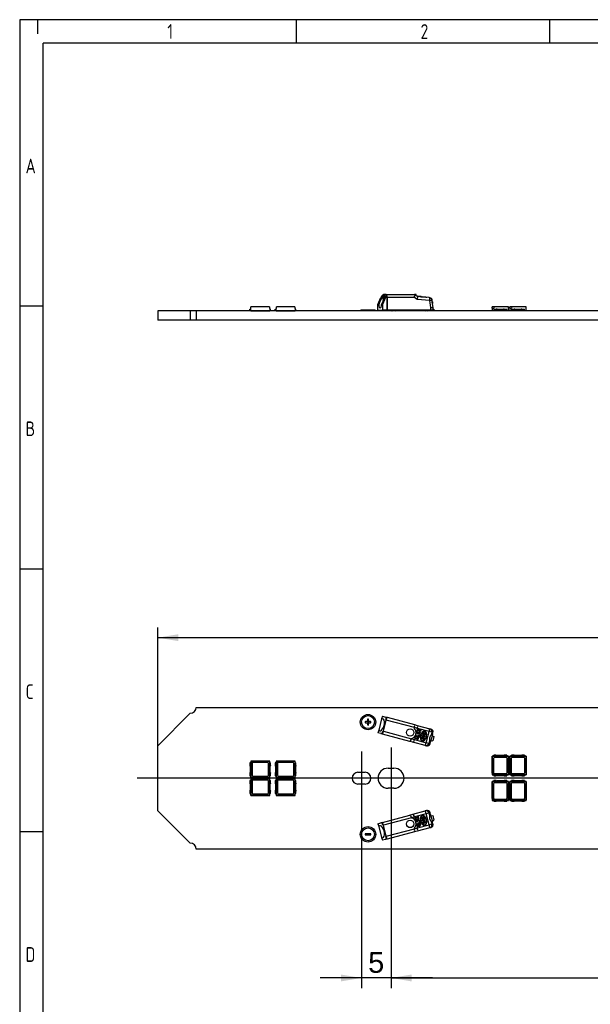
# Model space of a CAD drawing. Header units: millimetres. Extents: x 16 to 406, y 5 to 285.
# Tile 2 of 7: x 16 to 112, y 118 to 285. Entities that reach past the tile are written whole.
import ezdxf
from ezdxf.enums import TextEntityAlignment as Align
from ezdxf.lldxf.tags import DXFTag

# ---------------------------------------------------------------- set-up
doc = ezdxf.new("R2010")
doc.units = ezdxf.units.MM
for name, color, linetype in [('10', 7, 'Continuous'), ('Default', 7, 'Continuous'), ('LINLED_280X24MM_', 7, 'Continuous')]:
    doc.layers.add(name, color=color, linetype=linetype)
doc.styles.add('SEACAD_Arial', font='arial.ttf')
doc.styles.add('SEACAD_Solid_Edge_ANSI', font='seans.ttf')
tags = doc.linetypes.add('CENTER2', pattern=[28.575, 19.05, -3.175, 3.175, -3.175]).pattern_tags.tags
tags[10:11] = [DXFTag(74, 4), DXFTag(75, 0), DXFTag(340, '0'), DXFTag(46, 0.0), DXFTag(50, 0.0), DXFTag(44, 0.0), DXFTag(45, 0.0)]
tags[8:9] = [DXFTag(74, 4), DXFTag(75, 0), DXFTag(340, '0'), DXFTag(46, 0.0), DXFTag(50, 0.0), DXFTag(44, 0.0), DXFTag(45, 0.0)]
tags[6:7] = [DXFTag(74, 4), DXFTag(75, 0), DXFTag(340, '0'), DXFTag(46, 0.0), DXFTag(50, 0.0), DXFTag(44, 0.0), DXFTag(45, 0.0)]
tags[4:5] = [DXFTag(74, 4), DXFTag(75, 0), DXFTag(340, '0'), DXFTag(46, 0.0), DXFTag(50, 0.0), DXFTag(44, 0.0), DXFTag(45, 0.0)]
doc.dimstyles.new('ISO', dxfattribs={"dimtxt": 3.5, "dimasz": 3.5, "dimexe": 1.75, "dimexo": 0, "dimgap": 0.875, "dimtad": 1, "dimtxsty": 'SEACAD_Arial', "dimblk1": '_SE_FILLED', "dimblk2": '_SE_FILLED', "dimsah": 1, "dimcen": 1.75, "dimadec": 0, "dimazin": 0, "dimtfac": 0.5, "dimtdec": 3, "dimtmove": 0, "dimatfit": 3, "dimfxl": 1, "dimarcsym": 0})

# ---------------------------------------------------------------- blocks, each defined once
blk = doc.blocks.new('SEANNOT_GROUP2')
at = {"layer": 'Default', "color": 7, "linetype": 'CENTER2'}
blk.add_line((73.55, 160.67), (73.55, 151.67), dxfattribs=at)
blk = doc.blocks.new('SEANNOT_GROUP3')
at = {"layer": 'Default', "color": 7, "linetype": 'CENTER2'}
blk.add_line((78.55, 161.37), (78.55, 150.97), dxfattribs=at)
blk = doc.blocks.new('SEANNOT_GROUP6')
at = {"layer": 'Default', "color": 7, "linetype": 'CENTER2'}
blk.add_line((321.55, 156.17), (35.55, 156.17), dxfattribs=at)
blk = doc.blocks.new('SE')
at = {"layer": 'LINLED_280X24MM_', "color": 7, "linetype": 'Continuous'}
for p, q in [((76.34, 236.38), (76.85, 237.53)), ((77.6, 237.53), (77.08, 236.38)), ((77.19, 238), (77.69, 238)), ((77.29, 237.1), (77.22, 237.1)), ((77.33, 237.22), (77.24, 237.22)), ((77.75, 238.03), (77.25, 238.03)), ((77.35, 237.28), (77.31, 237.28)), ((77.87, 237.53), (77.6, 237.53)), ((77.75, 238), (77.69, 238)), ((77.75, 238.03), (82.5, 238.03)), ((77.87, 237.53), (77.87, 235.38)), ((77.88, 235.38), (77.88, 237.53)), ((82.5, 237.53), (77.88, 237.53)), ((82.81, 238.03), (82.5, 238.03)), ((83, 237.23), (82.5, 237.53)), ((83.03, 237.71), (82.52, 238.02)), ((82.81, 237.85), (82.81, 238.03)), ((82.96, 237.75), (82.96, 237.76)), ((82.97, 237.76), (82.96, 237.76)), ((85.1, 237.04), (83, 237.23)), ((83.02, 237.72), (83.02, 237.76)), ((83.02, 237.76), (83.03, 237.76)), ((83.03, 237.72), (83.03, 237.76)), ((83.03, 237.76), (83.47, 237.72)), ((85.01, 237.54), (83.03, 237.72)), ((83.05, 237.76), (83.05, 237.76)), ((83.06, 237.76), (83.05, 237.76)), ((83.05, 237.76), (83.12, 237.75)), ((83.47, 237.72), (83.06, 237.76)), ((83.17, 237.75), (83.13, 237.75)), ((83.13, 237.75), (83.32, 237.73)), ((83.47, 237.68), (83.47, 237.72)), ((83.47, 237.72), (83.51, 237.72)), ((83.64, 237.71), (83.51, 237.72)), ((83.51, 237.72), (83.63, 237.71)), ((83.51, 237.67), (83.51, 237.72)), ((83.51, 237.71), (83.59, 237.71)), ((83.59, 237.66), (83.59, 237.71)), ((83.63, 237.69), (83.63, 237.71)), ((83.63, 237.71), (83.64, 237.71)), ((83.64, 237.69), (83.64, 237.71)), ((84.4, 237.63), (83.96, 237.67)), ((84.26, 237.64), (84.26, 237.65)), ((84.28, 237.6), (84.28, 237.65)), ((84.58, 237.61), (84.58, 237.61)), ((84.58, 237.57), (84.58, 237.61)), ((85.3, 235.83), (85.1, 237.04)), ((85.4, 237.38), (85.34, 237.38)), ((85.67, 235.87), (85.46, 237.12)), ((85.51, 236.81), (85.56, 236.81)), ((85.56, 236.81), (85.56, 236.52)), ((44.55, 235.3), (39.05, 235.3)), ((39.05, 235.3), (39.05, 233.7)), ((45.55, 235.3), (44.55, 235.3)), ((44.55, 235.3), (44.55, 233.7)), ((311.55, 235.3), (45.55, 235.3)), ((45.55, 235.3), (45.55, 233.7)), ((54.65, 235.55), (54.81, 235.55)), ((54.65, 235.3), (54.65, 235.55)), ((54.8, 235.3), (54.83, 235.95)), ((54.8, 235.3), (58, 235.3)), ((57.97, 235.95), (54.83, 235.95)), ((57.05, 235.3), (57.05, 235.3)), ((57.15, 235.3), (57.15, 235.3)), ((57.48, 235.3), (57.48, 235.3)), ((57.65, 235.3), (57.65, 235.3)), ((57.75, 235.3), (57.75, 235.3)), ((57.85, 235.3), (57.85, 235.3)), ((57.97, 235.95), (58, 235.3)), ((58.15, 235.55), (57.99, 235.55)), ((58.15, 235.3), (58.15, 235.55)), ((58.95, 235.55), (59.11, 235.55)), ((58.95, 235.3), (58.95, 235.55)), ((59.1, 235.3), (59.13, 235.95)), ((59.1, 235.3), (62.3, 235.3)), ((62.27, 235.95), (59.13, 235.95)), ((61.35, 235.3), (61.35, 235.3)), ((61.45, 235.3), (61.45, 235.3)), ((61.78, 235.3), (61.78, 235.3)), ((61.95, 235.3), (61.95, 235.3)), ((62.05, 235.3), (62.05, 235.3)), ((62.15, 235.3), (62.15, 235.3)), ((62.27, 235.95), (62.3, 235.3)), ((62.45, 235.55), (62.29, 235.55)), ((62.45, 235.3), (62.45, 235.55)), ((75.85, 235.4), (73.45, 235.4)), ((76.34, 236.38), (76.46, 236.38)), ((76.34, 235.38), (76.34, 236.38)), ((76.34, 235.38), (77.08, 235.38)), ((76.96, 236.38), (77.08, 236.38)), ((77.08, 236.38), (77.08, 235.38)), ((77.87, 235.38), (77.08, 235.38)), ((77.87, 235.38), (77.88, 235.38)), ((85.3, 235.38), (77.88, 235.38)), ((85.3, 235.38), (85.3, 235.83)), ((85.67, 235.38), (85.3, 235.38)), ((85.67, 235.38), (85.67, 235.87)), ((85.67, 235.55), (85.81, 235.55)), ((85.81, 235.55), (85.81, 235.3)), ((95.67, 235.75), (95.65, 235.3)), ((95.67, 235.75), (95.68, 235.95)), ((95.67, 235.75), (95.95, 235.75)), ((96, 235.95), (95.68, 235.95)), ((96, 235.95), (95.95, 235.75)), ((95.96, 235.55), (96.38, 235.55)), ((95.96, 235.55), (95.96, 235.3)), ((98.42, 235.95), (96, 235.95)), ((96.38, 235.3), (96.38, 235.55)), ((96.51, 235.55), (96.38, 235.55)), ((96.51, 235.3), (96.51, 235.55)), ((96.51, 235.55), (97.59, 235.55)), ((97.59, 235.3), (97.59, 235.55)), ((97.72, 235.55), (97.59, 235.55)), ((97.72, 235.3), (97.72, 235.55)), ((97.72, 235.55), (98.14, 235.55)), ((98.14, 235.3), (98.14, 235.55)), ((98.45, 235.3), (98.42, 235.95)), ((98.67, 235.75), (98.65, 235.3)), ((98.67, 235.75), (98.68, 235.95)), ((98.67, 235.75), (98.95, 235.75)), ((99, 235.95), (98.68, 235.95)), ((99, 235.95), (98.95, 235.75)), ((98.96, 235.55), (99.38, 235.55)), ((98.96, 235.55), (98.96, 235.3)), ((101.42, 235.95), (99, 235.95)), ((99.38, 235.3), (99.38, 235.55)), ((99.51, 235.55), (99.38, 235.55)), ((99.51, 235.3), (99.51, 235.55)), ((99.51, 235.55), (100.59, 235.55)), ((100.59, 235.3), (100.59, 235.55)), ((100.72, 235.55), (100.59, 235.55)), ((100.72, 235.3), (100.72, 235.55)), ((100.72, 235.55), (101.14, 235.55)), ((101.14, 235.3), (101.14, 235.55)), ((101.45, 235.3), (101.42, 235.95)), ((44.55, 233.7), (39.05, 233.7)), ((45.55, 233.7), (44.55, 233.7)), ((311.55, 233.7), (45.55, 233.7))]:
    blk.add_line(p, q, dxfattribs=at)
for centre, radius, start, end in [((79.9, 236.76), 2.7, 172.8407, 177.1122), ((76.24, 236.74), 1.04, 14.3303, 20.0625), ((84.97, 237.04), 0.5, 9.6658, 84.8246), ((73.45, 235.3), 0.1, 90, 180), ((75.85, 235.3), 0.1, 0, 90)]:
    blk.add_arc(centre, radius, start, end, dxfattribs=at)
for centre, major_axis, ratio, start_param, end_param in [((76.89, 236.78), (-0.5, -1.04), 0.213069, 1.281195, 5.20444), ((76.97, 237.53), (0.223, 0.468), 0.213069, 0.101225, 1.672021), ((77.25, 237.53), (0, 0.5), 0.258819, 0, 0.348166), ((77.48, 237.53), (-0.223, -0.468), 0.213069, 1.672021, 3.242817), ((77.75, 237.53), (0, -0.5), 0.258819, 1.570794, 3.141595), ((77.75, 237.53), (0, 0.47), 0.258819, 4.712389, 6.283185), ((82.37, 237.53), (-0.138, -0.499), 0.241559, 1.637387, 3.208183), ((82.87, 237.23), (-0.158, -0.487), 0.241062, 1.649062, 3.086676), ((84.24, 237.64), (-0.131, 0.011), 0.022483, 4.294905, 4.610076), ((84.97, 237.04), (-0.045, -0.498), 0.257833, 1.594145, 3.141593), ((84.97, 237.04), (-0.493, -0.084), 0.044943, 1.828794, 3.141593), ((85.4, 236.78), (0, -0.6), 0.258819, 1.623156, 3.141593), ((76.71, 236.78), (0, 1.05), 0.258819, 1.961622, 4.321563), ((78.69, 235.8), (0, 0.5), 0.965926, 2.568031, 3.141641), ((78.8, 235.8), (0, -0.5), 0.965926, 5.709653, 6.283185), ((79.29, 235.8), (0, 0.5), 0.965926, 3.141543, 3.715155), ((84.44, 235.8), (0, -0.5), 0.965926, 5.709667, 6.283185), ((84.65, 235.8), (0, -0.5), 0.965926, 5.709663, 6.283185), ((85.17, 235.83), (-0.5, -0.042), 0.022483, 1.830695, 3.143494)]:
    blk.add_ellipse(centre, major_axis=major_axis, ratio=ratio, start_param=start_param, end_param=end_param, dxfattribs=at)
for points, degree, knots in [([(77.24, 237.22), (77.26, 237.46), (77.32, 237.66), (77.4, 237.77), (77.4, 237.78), (77.41, 237.79)], 3, [0, 0, 0, 0, 0.5, 0.5, 0.5736677, 0.5736677, 0.5736677, 0.5736677]), ([(77.31, 237.28), (77.3, 237.27), (77.28, 237.27), (77.26, 237.26), (77.24, 237.24), (77.24, 237.23), (77.24, 237.22)], 3, [0, 0, 0, 0, 0.281755, 0.538412, 0.775501, 1, 1, 1, 1]), ([(82.96, 237.76), (82.98, 237.75), (83.02, 237.75), (83.02, 237.75), (83.02, 237.75)], 2, [0.08184051, 0.08184051, 0.08184051, 0.14288028, 0.14288028, 0.14448876, 0.14448876, 0.14448876]), ([(83.59, 237.69), (83.69, 237.69), (83.87, 237.68), (84.07, 237.67), (84.28, 237.65)], 2, [0.5307619, 0.5307619, 0.5307619, 0.7500931, 0.7500931, 1, 1, 1]), ([(84.28, 237.65), (84.48, 237.63), (84.56, 237.62), (84.59, 237.61), (84.59, 237.61)], 2, [0.0001241, 0.0001241, 0.0001241, 0.2500291, 0.2500291, 0.3603087, 0.3603087, 0.3603087])]:
    blk.add_open_spline(points, degree=degree, knots=knots, dxfattribs=at)
blk.add_open_spline([(84.26, 237.65), (84.27, 237.65), (84.28, 237.65)], degree=2, dxfattribs=at)
blk = doc.blocks.new('SE1')
at = {"layer": 'LINLED_280X24MM_', "color": 7, "linetype": 'Continuous'}
for p, q in [((39.05, 161.67), (44.55, 167.17)), ((45.55, 168.17), (311.55, 168.17)), ((74.25, 165.57), (74.25, 165.77)), ((74.55, 165.77), (74.25, 165.77)), ((74.25, 165.57), (74.55, 165.57)), ((74.55, 166.07), (74.55, 165.77)), ((74.55, 165.77), (74.65, 165.67)), ((74.55, 165.57), (74.65, 165.67)), ((74.55, 165.57), (74.55, 165.27)), ((74.55, 165.27), (74.75, 165.27)), ((74.75, 165.77), (74.65, 165.67)), ((74.75, 165.57), (74.65, 165.67)), ((74.75, 165.77), (74.75, 166.07)), ((75.05, 165.77), (74.75, 165.77)), ((74.75, 165.57), (75.05, 165.57)), ((74.75, 165.27), (74.75, 165.57)), ((75.05, 165.57), (75.05, 165.77)), ((76.96, 166.21), (76.46, 164.33)), ((77.08, 166.67), (76.96, 166.21)), ((77.08, 166.67), (77.6, 166.53)), ((77.69, 166.02), (77.19, 164.13)), ((77.25, 164.12), (77.75, 166)), ((77.87, 166.46), (77.6, 166.53)), ((77.75, 166), (77.69, 166.02)), ((77.75, 166), (77.88, 166.48)), ((82.5, 164.73), (77.75, 166)), ((77.88, 166.48), (82.5, 165.25)), ((82.5, 165.25), (83, 165.11)), ((83, 165.11), (85.1, 164.55)), ((76.46, 164.33), (76.34, 163.88)), ((76.85, 163.74), (76.34, 163.88)), ((77.13, 163.66), (76.85, 163.74)), ((77.12, 163.63), (77.25, 164.12)), ((81.74, 162.4), (77.12, 163.63)), ((77.25, 164.12), (77.19, 164.13)), ((77.25, 164.12), (82, 162.85)), ((82.5, 164.73), (82.48, 164.66)), ((83.02, 164.59), (82.5, 164.73)), ((82.72, 163.5), (82.51, 162.71)), ((83.02, 164.59), (82.8, 163.8)), ((82.84, 163.39), (82.8, 163.4)), ((82.91, 163.81), (82.9, 163.78)), ((82.9, 163.78), (83.03, 163.6)), ((83.49, 163.66), (82.91, 163.81)), ((82.97, 164.05), (82.96, 164.01)), ((82.96, 164.01), (83.33, 163.78)), ((83.34, 163.83), (82.97, 164.05)), ((83.05, 163.65), (82.97, 163.75)), ((82.97, 163.75), (83.47, 163.62)), ((85.01, 164.06), (83.02, 164.59)), ((83.03, 163.6), (83.05, 163.65)), ((83.06, 164.4), (83.05, 164.36)), ((83.05, 164.36), (83.19, 164.19)), ((83.64, 164.24), (83.06, 164.4)), ((83.2, 164.24), (83.13, 164.33)), ((83.13, 164.33), (83.63, 164.2)), ((83.19, 164.19), (83.2, 164.24)), ((83.26, 164.03), (83.25, 163.99)), ((83.25, 163.99), (83.37, 163.95)), ((83.39, 164), (83.26, 164.03)), ((83.33, 163.78), (83.37, 163.77)), ((83.37, 163.95), (83.34, 163.83)), ((83.36, 163.46), (83.35, 163.4)), ((83.35, 163.4), (83.41, 163.38)), ((83.43, 163.45), (83.36, 163.46)), ((83.37, 163.77), (83.42, 163.94)), ((83.41, 164.08), (83.39, 164)), ((83.45, 164.07), (83.41, 164.08)), ((83.41, 163.38), (83.43, 163.45)), ((83.42, 163.94), (83.55, 163.91)), ((83.43, 163.98), (83.45, 164.07)), ((83.56, 163.95), (83.43, 163.98)), ((83.47, 163.62), (83.49, 163.66)), ((83.55, 163.91), (83.56, 163.95)), ((83.63, 164.2), (83.64, 164.24)), ((83.8, 163.27), (83.85, 163.46)), ((83.85, 163.46), (84.18, 163.37)), ((83.9, 163.38), (83.86, 163.26)), ((83.87, 163.56), (83.92, 163.74)), ((84.32, 163.44), (83.87, 163.56)), ((84.16, 163.31), (83.9, 163.38)), ((83.96, 163.6), (83.99, 163.72)), ((84.08, 163.57), (83.96, 163.6)), ((84.11, 163.69), (84.08, 163.57)), ((84.14, 163.55), (84.18, 163.67)), ((84.27, 163.52), (84.14, 163.55)), ((84.3, 163.64), (84.27, 163.52)), ((84.37, 163.62), (84.32, 163.44)), ((84.5, 162.17), (85.01, 164.06)), ((85.44, 163.94), (85.01, 164.06)), ((85.1, 164.55), (85.3, 164.5)), ((85.56, 163.52), (85.25, 162.36)), ((85.44, 163.94), (85.32, 163.47)), ((85.57, 163.57), (85.4, 163.56)), ((85.4, 163.56), (85.56, 163.52)), ((85.65, 163.88), (85.44, 163.94)), ((85.57, 163.57), (85.56, 163.52)), ((85.57, 163.57), (85.65, 163.88)), ((82.23, 162.26), (81.74, 162.4)), ((82.01, 162.91), (82, 162.85)), ((82, 162.85), (82.51, 162.71)), ((84.33, 161.7), (82.23, 162.26)), ((82.51, 162.71), (84.5, 162.17)), ((82.69, 163.02), (82.68, 162.97)), ((82.68, 162.97), (83.06, 162.74)), ((83.06, 162.79), (82.69, 163.02)), ((82.98, 162.99), (82.97, 162.95)), ((82.97, 162.95), (83.1, 162.92)), ((83.11, 162.96), (82.98, 162.99)), ((83.1, 162.92), (83.06, 162.79)), ((83.06, 162.74), (83.1, 162.73)), ((83.1, 162.73), (83.14, 162.9)), ((83.13, 163.05), (83.11, 162.96)), ((83.18, 163.03), (83.13, 163.05)), ((83.14, 162.9), (83.27, 162.87)), ((83.15, 162.95), (83.18, 163.03)), ((83.28, 162.91), (83.15, 162.95)), ((83.27, 162.87), (83.28, 162.91)), ((83.69, 162.86), (83.74, 163.05)), ((84.13, 162.74), (83.69, 162.86)), ((83.77, 162.91), (83.8, 163.03)), ((83.89, 162.88), (83.77, 162.91)), ((83.86, 163.26), (83.8, 163.27)), ((83.93, 163), (83.89, 162.88)), ((83.96, 162.86), (83.99, 162.98)), ((84.08, 162.83), (83.96, 162.86)), ((84.12, 162.95), (84.08, 162.83)), ((84.18, 162.93), (84.13, 162.74)), ((84.15, 163.15), (84.14, 163.21)), ((84.54, 161.65), (84.33, 161.7)), ((84.94, 162.06), (84.5, 162.17)), ((85.06, 162.53), (84.94, 162.06)), ((84.94, 162.06), (85.15, 162)), ((85.09, 162.41), (85.25, 162.36)), ((85.09, 162.41), (85.23, 162.32)), ((85.15, 162), (85.23, 162.32)), ((85.25, 162.36), (85.23, 162.32)), ((85.3, 162.56), (85.6, 162.48)), ((85.51, 163.33), (85.81, 163.25)), ((85.81, 163.25), (85.6, 162.48)), ((39.05, 150.67), (39.05, 161.67)), ((95.96, 159.91), (95.96, 160.07)), ((96.38, 160.07), (95.96, 160.07)), ((97.59, 160.02), (96.51, 160.02)), ((98.14, 160.07), (97.72, 160.07)), ((98.14, 160.07), (98.14, 159.91)), ((98.96, 159.91), (98.96, 160.07)), ((99.38, 160.07), (98.96, 160.07)), ((100.59, 160.02), (99.51, 160.02)), ((101.14, 160.07), (100.72, 160.07)), ((101.14, 160.07), (101.14, 159.91)), ((54.81, 158.76), (54.65, 158.76)), ((54.65, 158.76), (54.65, 158.34)), ((58, 159.07), (54.8, 159.07)), ((54.82, 159.05), (54.8, 159.07)), ((54.8, 159.07), (54.8, 158.76)), ((54.81, 158.76), (54.81, 156.58)), ((55.1, 159.05), (54.82, 159.05)), ((54.82, 159.05), (54.82, 158.77)), ((54.82, 158.77), (55.1, 159.05)), ((54.83, 158.72), (54.82, 158.77)), ((54.83, 158.72), (55.15, 159.04)), ((54.83, 156.31), (54.83, 158.72)), ((55.03, 158.65), (55.03, 156.7)), ((55.1, 159.05), (55.15, 159.04)), ((55.15, 159.04), (57.97, 159.04)), ((57.58, 158.85), (55.23, 158.85)), ((57.78, 156.7), (57.78, 158.65)), ((57.97, 159.04), (58, 159.07)), ((57.97, 159.04), (57.97, 156.31)), ((57.99, 156.58), (57.99, 158.76)), ((57.99, 158.76), (58.15, 158.76)), ((58, 158.76), (58, 159.07)), ((58.15, 158.34), (58.15, 158.76)), ((59.11, 158.76), (58.95, 158.76)), ((58.95, 158.76), (58.95, 158.34)), ((62.3, 159.07), (59.1, 159.07)), ((59.12, 159.05), (59.1, 159.07)), ((59.1, 159.07), (59.1, 158.76)), ((59.11, 158.76), (59.11, 156.58)), ((59.4, 159.05), (59.12, 159.05)), ((59.12, 159.05), (59.12, 158.77)), ((59.12, 158.77), (59.4, 159.05)), ((59.13, 158.72), (59.12, 158.77)), ((59.13, 158.72), (59.45, 159.04)), ((59.13, 156.31), (59.13, 158.72)), ((59.33, 158.65), (59.33, 156.7)), ((59.4, 159.05), (59.45, 159.04)), ((59.45, 159.04), (62.27, 159.04)), ((61.88, 158.85), (59.53, 158.85)), ((62.08, 156.7), (62.08, 158.65)), ((62.27, 159.04), (62.3, 159.07)), ((62.27, 159.04), (62.27, 156.31)), ((62.29, 156.58), (62.29, 158.76)), ((62.29, 158.76), (62.45, 158.76)), ((62.3, 158.76), (62.3, 159.07)), ((62.45, 158.34), (62.45, 158.76)), ((95.68, 159.89), (95.65, 159.92)), ((95.65, 159.92), (95.65, 156.72)), ((95.96, 159.92), (95.65, 159.92)), ((95.68, 157.07), (95.68, 159.89)), ((95.68, 159.89), (98.42, 159.89)), ((95.88, 159.5), (95.88, 157.15)), ((98.14, 159.91), (95.96, 159.91)), ((98.03, 159.7), (96.08, 159.7)), ((98.45, 159.92), (98.14, 159.92)), ((98.23, 157.15), (98.23, 159.5)), ((98.42, 159.89), (98.45, 159.92)), ((98.42, 159.89), (98.42, 156.76)), ((98.45, 156.72), (98.45, 159.92)), ((98.68, 159.89), (98.65, 159.92)), ((98.65, 159.92), (98.65, 156.72)), ((98.96, 159.92), (98.65, 159.92)), ((98.68, 157.07), (98.68, 159.89)), ((98.68, 159.89), (101.42, 159.89)), ((98.88, 159.5), (98.88, 157.15)), ((101.14, 159.91), (98.96, 159.91)), ((101.03, 159.7), (99.08, 159.7)), ((101.45, 159.92), (101.14, 159.92)), ((101.23, 157.15), (101.23, 159.5)), ((101.42, 159.89), (101.45, 159.92)), ((101.42, 159.89), (101.42, 156.76)), ((101.45, 156.72), (101.45, 159.92)), ((54.65, 157), (54.65, 156.58)), ((54.7, 158.21), (54.7, 157.13)), ((58.1, 157.13), (58.1, 158.21)), ((58.15, 156.58), (58.15, 157)), ((58.95, 157), (58.95, 156.58)), ((59, 158.21), (59, 157.13)), ((62.4, 157.13), (62.4, 158.21)), ((62.45, 156.58), (62.45, 157)), ((72.95, 157.17), (74.15, 157.17)), ((78.05, 157.87), (79.05, 157.87)), ((95.67, 156.75), (95.65, 156.72)), ((95.65, 156.72), (95.96, 156.72)), ((95.67, 157.03), (95.68, 157.07)), ((95.67, 157.03), (95.67, 156.75)), ((95.95, 156.75), (95.67, 157.03)), ((95.67, 156.75), (95.95, 156.75)), ((96, 156.76), (95.68, 157.07)), ((96, 156.76), (95.95, 156.75)), ((95.96, 156.73), (98.14, 156.73)), ((95.96, 156.73), (95.96, 156.57)), ((98.42, 156.76), (96, 156.76)), ((96.08, 156.95), (98.03, 156.95)), ((98.14, 156.57), (98.14, 156.73)), ((98.14, 156.72), (98.45, 156.72)), ((98.45, 156.72), (98.42, 156.76)), ((98.67, 156.75), (98.65, 156.72)), ((98.65, 156.72), (98.96, 156.72)), ((98.67, 157.03), (98.68, 157.07)), ((98.67, 157.03), (98.67, 156.75)), ((98.95, 156.75), (98.67, 157.03)), ((98.67, 156.75), (98.95, 156.75)), ((99, 156.76), (98.68, 157.07)), ((99, 156.76), (98.95, 156.75)), ((98.96, 156.73), (101.14, 156.73)), ((98.96, 156.73), (98.96, 156.57)), ((101.42, 156.76), (99, 156.76)), ((99.08, 156.95), (101.03, 156.95)), ((101.14, 156.57), (101.14, 156.73)), ((101.14, 156.72), (101.45, 156.72)), ((101.45, 156.72), (101.42, 156.76)), ((54.65, 156.58), (54.81, 156.58)), ((54.81, 155.76), (54.65, 155.76)), ((54.65, 155.76), (54.65, 155.34)), ((54.7, 155.21), (54.7, 154.13)), ((54.8, 156.58), (54.8, 156.27)), ((54.8, 156.27), (54.83, 156.31)), ((54.8, 156.27), (58, 156.27)), ((58, 156.07), (54.8, 156.07)), ((54.82, 156.05), (54.8, 156.07)), ((54.8, 156.07), (54.8, 155.76)), ((54.81, 155.76), (54.81, 153.58)), ((55.1, 156.05), (54.82, 156.05)), ((54.82, 156.05), (54.82, 155.77)), ((54.82, 155.77), (55.1, 156.05)), ((54.83, 155.72), (54.82, 155.77)), ((57.97, 156.31), (54.83, 156.31)), ((54.83, 155.72), (55.15, 156.04)), ((54.83, 153.31), (54.83, 155.72)), ((55.03, 155.65), (55.03, 153.7)), ((55.1, 156.05), (55.15, 156.04)), ((55.15, 156.04), (57.97, 156.04)), ((55.23, 156.5), (57.58, 156.5)), ((57.58, 155.85), (55.23, 155.85)), ((57.78, 153.7), (57.78, 155.65)), ((57.97, 156.31), (58, 156.27)), ((57.97, 156.04), (58, 156.07)), ((57.97, 156.04), (57.97, 153.31)), ((58.15, 156.58), (57.99, 156.58)), ((57.99, 153.58), (57.99, 155.76)), ((57.99, 155.76), (58.15, 155.76)), ((58, 156.27), (58, 156.58)), ((58, 155.76), (58, 156.07)), ((58.1, 154.13), (58.1, 155.21)), ((58.15, 155.34), (58.15, 155.76)), ((58.95, 156.58), (59.11, 156.58)), ((59.11, 155.76), (58.95, 155.76)), ((58.95, 155.76), (58.95, 155.34)), ((59, 155.21), (59, 154.13)), ((59.1, 156.58), (59.1, 156.27)), ((59.1, 156.27), (59.13, 156.31)), ((59.1, 156.27), (62.3, 156.27)), ((62.3, 156.07), (59.1, 156.07)), ((59.12, 156.05), (59.1, 156.07)), ((59.1, 156.07), (59.1, 155.76)), ((59.11, 155.76), (59.11, 153.58)), ((59.4, 156.05), (59.12, 156.05)), ((59.12, 156.05), (59.12, 155.77)), ((59.12, 155.77), (59.4, 156.05)), ((59.13, 155.72), (59.12, 155.77)), ((62.27, 156.31), (59.13, 156.31)), ((59.13, 155.72), (59.45, 156.04)), ((59.13, 153.31), (59.13, 155.72)), ((59.33, 155.65), (59.33, 153.7)), ((59.4, 156.05), (59.45, 156.04)), ((59.45, 156.04), (62.27, 156.04)), ((59.53, 156.5), (61.88, 156.5)), ((61.88, 155.85), (59.53, 155.85)), ((62.08, 153.7), (62.08, 155.65)), ((62.27, 156.31), (62.3, 156.27)), ((62.27, 156.04), (62.3, 156.07)), ((62.27, 156.04), (62.27, 153.31)), ((62.45, 156.58), (62.29, 156.58)), ((62.29, 153.58), (62.29, 155.76)), ((62.29, 155.76), (62.45, 155.76)), ((62.3, 156.27), (62.3, 156.58)), ((62.3, 155.76), (62.3, 156.07)), ((62.4, 154.13), (62.4, 155.21)), ((62.45, 155.34), (62.45, 155.76)), ((74.15, 155.17), (72.95, 155.17)), ((95.68, 155.59), (95.65, 155.62)), ((95.65, 155.62), (95.65, 152.42)), ((95.96, 155.62), (95.65, 155.62)), ((95.68, 152.77), (95.68, 155.59)), ((95.68, 155.59), (98.42, 155.59)), ((95.88, 155.2), (95.88, 152.85)), ((95.96, 156.57), (96.38, 156.57)), ((95.96, 155.61), (95.96, 155.77)), ((96.38, 155.77), (95.96, 155.77)), ((98.14, 155.61), (95.96, 155.61)), ((98.03, 155.4), (96.08, 155.4)), ((96.51, 156.62), (97.59, 156.62)), ((97.59, 155.72), (96.51, 155.72)), ((97.72, 156.57), (98.14, 156.57)), ((98.14, 155.77), (97.72, 155.77)), ((98.14, 155.77), (98.14, 155.61)), ((98.45, 155.62), (98.14, 155.62)), ((98.23, 152.85), (98.23, 155.2)), ((98.42, 155.59), (98.45, 155.62)), ((98.42, 155.59), (98.42, 152.46)), ((98.45, 152.42), (98.45, 155.62)), ((98.68, 155.59), (98.65, 155.62)), ((98.65, 155.62), (98.65, 152.42)), ((98.96, 155.62), (98.65, 155.62)), ((98.68, 152.77), (98.68, 155.59)), ((98.68, 155.59), (101.42, 155.59)), ((98.88, 155.2), (98.88, 152.85)), ((98.96, 156.57), (99.38, 156.57)), ((98.96, 155.61), (98.96, 155.77)), ((99.38, 155.77), (98.96, 155.77)), ((101.14, 155.61), (98.96, 155.61)), ((101.03, 155.4), (99.08, 155.4)), ((99.51, 156.62), (100.59, 156.62)), ((100.59, 155.72), (99.51, 155.72)), ((100.72, 156.57), (101.14, 156.57)), ((101.14, 155.77), (100.72, 155.77)), ((101.14, 155.77), (101.14, 155.61)), ((101.45, 155.62), (101.14, 155.62)), ((101.23, 152.85), (101.23, 155.2)), ((101.42, 155.59), (101.45, 155.62)), ((101.42, 155.59), (101.42, 152.46)), ((101.45, 152.42), (101.45, 155.62)), ((54.65, 154), (54.65, 153.58)), ((54.65, 153.58), (54.81, 153.58)), ((54.8, 153.58), (54.8, 153.27)), ((55.23, 153.5), (57.58, 153.5)), ((58.15, 153.58), (57.99, 153.58)), ((58, 153.27), (58, 153.58)), ((58.15, 153.58), (58.15, 154)), ((58.95, 154), (58.95, 153.58)), ((58.95, 153.58), (59.11, 153.58)), ((59.1, 153.58), (59.1, 153.27)), ((59.53, 153.5), (61.88, 153.5)), ((62.45, 153.58), (62.29, 153.58)), ((62.3, 153.27), (62.3, 153.58)), ((62.45, 153.58), (62.45, 154)), ((79.05, 154.47), (78.05, 154.47)), ((54.8, 153.27), (54.83, 153.31)), ((54.8, 153.27), (58, 153.27)), ((57.97, 153.31), (54.83, 153.31)), ((57.97, 153.31), (58, 153.27)), ((59.1, 153.27), (59.13, 153.31)), ((59.1, 153.27), (62.3, 153.27)), ((62.27, 153.31), (59.13, 153.31)), ((62.27, 153.31), (62.3, 153.27)), ((95.67, 152.45), (95.65, 152.42)), ((95.65, 152.42), (95.96, 152.42)), ((95.67, 152.73), (95.68, 152.77)), ((95.67, 152.73), (95.67, 152.45)), ((95.95, 152.45), (95.67, 152.73)), ((95.67, 152.45), (95.95, 152.45)), ((96, 152.46), (95.68, 152.77)), ((96, 152.46), (95.95, 152.45)), ((95.96, 152.43), (98.14, 152.43)), ((95.96, 152.43), (95.96, 152.27)), ((95.96, 152.27), (96.38, 152.27)), ((98.42, 152.46), (96, 152.46)), ((96.08, 152.65), (98.03, 152.65)), ((96.51, 152.32), (97.59, 152.32)), ((97.72, 152.27), (98.14, 152.27)), ((98.14, 152.27), (98.14, 152.43)), ((98.14, 152.42), (98.45, 152.42)), ((98.45, 152.42), (98.42, 152.46)), ((98.67, 152.45), (98.65, 152.42)), ((98.65, 152.42), (98.96, 152.42)), ((98.67, 152.73), (98.68, 152.77)), ((98.67, 152.73), (98.67, 152.45)), ((98.95, 152.45), (98.67, 152.73)), ((98.67, 152.45), (98.95, 152.45)), ((99, 152.46), (98.68, 152.77)), ((99, 152.46), (98.95, 152.45)), ((98.96, 152.43), (101.14, 152.43)), ((98.96, 152.43), (98.96, 152.27)), ((98.96, 152.27), (99.38, 152.27)), ((101.42, 152.46), (99, 152.46)), ((99.08, 152.65), (101.03, 152.65)), ((99.51, 152.32), (100.59, 152.32)), ((100.72, 152.27), (101.14, 152.27)), ((101.14, 152.27), (101.14, 152.43)), ((101.14, 152.42), (101.45, 152.42)), ((101.45, 152.42), (101.42, 152.46)), ((44.55, 145.17), (39.05, 150.67)), ((81.74, 149.94), (82.23, 150.07)), ((82.23, 150.07), (84.33, 150.64)), ((84.5, 150.16), (82.51, 149.63)), ((84.33, 150.64), (84.54, 150.69)), ((84.94, 150.28), (84.5, 150.16)), ((85.01, 148.28), (84.5, 150.16)), ((85.15, 150.34), (84.94, 150.28)), ((84.94, 150.28), (85.06, 149.81)), ((85.23, 150.02), (85.09, 149.93)), ((85.23, 150.02), (85.15, 150.34)), ((85.23, 150.02), (85.25, 149.97)), ((76.34, 148.46), (76.85, 148.6)), ((76.34, 148.46), (76.46, 148)), ((77.13, 148.67), (76.85, 148.6)), ((77.12, 148.7), (81.74, 149.94)), ((77.25, 148.22), (77.12, 148.7)), ((82, 149.49), (77.25, 148.22)), ((82.51, 149.63), (82, 149.49)), ((82, 149.49), (82.01, 149.43)), ((82.51, 149.63), (82.72, 148.84)), ((83.23, 149.64), (82.65, 149.49)), ((82.65, 149.49), (82.66, 149.45)), ((82.66, 149.45), (82.86, 149.37)), ((82.74, 149.47), (83.24, 149.6)), ((82.85, 149.42), (82.74, 149.47)), ((83.18, 149.13), (82.74, 149.14)), ((82.74, 149.14), (82.75, 149.1)), ((82.75, 149.1), (83.19, 149.09)), ((82.8, 148.54), (83.02, 147.75)), ((83.38, 149.06), (82.81, 148.9)), ((82.81, 148.9), (82.82, 148.87)), ((82.82, 148.87), (83.02, 148.78)), ((82.86, 149.37), (82.85, 149.42)), ((82.89, 148.88), (83.39, 149.02)), ((83.01, 148.83), (82.89, 148.88)), ((82.96, 148.5), (82.92, 148.49)), ((83.13, 149.3), (83.01, 149.27)), ((83.01, 149.27), (83.02, 149.23)), ((83.02, 148.78), (83.01, 148.83)), ((83.02, 149.23), (83.14, 149.26)), ((83.15, 149.4), (83.11, 149.39)), ((83.11, 149.39), (83.13, 149.3)), ((83.14, 149.26), (83.18, 149.13)), ((83.17, 149.31), (83.15, 149.4)), ((83.31, 149.35), (83.17, 149.31)), ((83.18, 149.27), (83.32, 149.31)), ((83.23, 149.1), (83.18, 149.27)), ((83.19, 149.09), (83.23, 149.1)), ((83.24, 149.6), (83.23, 149.64)), ((83.32, 149.31), (83.31, 149.35)), ((83.39, 149.02), (83.38, 149.06)), ((83.44, 148.85), (83.38, 148.83)), ((83.38, 148.83), (83.39, 148.77)), ((83.43, 148.36), (83.38, 148.35)), ((83.38, 148.35), (83.41, 148.26)), ((83.39, 148.77), (83.46, 148.78)), ((83.45, 148.27), (83.43, 148.36)), ((83.46, 148.78), (83.44, 148.85)), ((83.77, 149.16), (83.72, 149.35)), ((84.21, 149.28), (83.77, 149.16)), ((83.82, 149.24), (83.79, 149.37)), ((83.8, 149.07), (84.13, 149.16)), ((83.85, 148.88), (83.8, 149.07)), ((83.94, 149.28), (83.82, 149.24)), ((83.91, 148.9), (83.85, 148.88)), ((84.14, 149.09), (83.88, 149.02)), ((83.88, 149.02), (83.91, 148.9)), ((83.91, 149.4), (83.94, 149.28)), ((83.96, 148.47), (83.91, 148.66)), ((84.4, 148.59), (83.96, 148.47)), ((84, 148.55), (83.97, 148.67)), ((84.01, 149.3), (83.98, 149.42)), ((84.13, 148.59), (84, 148.55)), ((84.13, 149.33), (84.01, 149.3)), ((84.1, 149.45), (84.13, 149.33)), ((84.1, 148.71), (84.13, 148.59)), ((84.16, 149.47), (84.21, 149.28)), ((84.19, 148.6), (84.16, 148.73)), ((84.21, 148.94), (84.17, 149)), ((84.32, 148.64), (84.19, 148.6)), ((84.29, 148.76), (84.32, 148.64)), ((84.35, 148.78), (84.4, 148.59)), ((85.44, 148.4), (85.01, 148.28)), ((85.09, 149.93), (85.25, 149.97)), ((85.25, 149.97), (85.56, 148.82)), ((85.3, 149.78), (85.6, 149.86)), ((85.32, 148.87), (85.44, 148.4)), ((85.4, 148.77), (85.56, 148.82)), ((85.4, 148.77), (85.57, 148.77)), ((85.44, 148.4), (85.65, 148.45)), ((85.51, 149.01), (85.81, 149.09)), ((85.56, 148.82), (85.57, 148.77)), ((85.65, 148.45), (85.57, 148.77)), ((85.6, 149.86), (85.81, 149.09)), ((74.25, 146.57), (74.25, 146.77)), ((75.05, 146.77), (74.25, 146.77)), ((75.05, 146.57), (75.05, 146.77)), ((76.46, 148), (76.96, 146.13)), ((77.25, 148.22), (77.19, 148.2)), ((77.19, 148.2), (77.69, 146.32)), ((77.75, 146.34), (77.25, 148.22)), ((77.75, 146.34), (82.5, 147.61)), ((82.5, 147.09), (77.88, 145.85)), ((82.48, 147.68), (82.5, 147.61)), ((82.5, 147.61), (83.02, 147.75)), ((83, 147.22), (82.5, 147.09)), ((85.1, 147.79), (83, 147.22)), ((83.02, 147.75), (85.01, 148.28)), ((83.45, 148.09), (83.02, 148.11)), ((83.02, 148.11), (83.03, 148.06)), ((83.03, 148.06), (83.47, 148.05)), ((83.41, 148.26), (83.28, 148.23)), ((83.28, 148.23), (83.29, 148.19)), ((83.29, 148.19), (83.42, 148.22)), ((83.42, 148.22), (83.45, 148.09)), ((83.58, 148.31), (83.45, 148.27)), ((83.46, 148.23), (83.59, 148.27)), ((83.51, 148.06), (83.46, 148.23)), ((83.47, 148.05), (83.51, 148.06)), ((83.59, 148.27), (83.58, 148.31)), ((85.3, 147.84), (85.1, 147.79)), ((74.25, 146.57), (75.05, 146.57)), ((76.96, 146.13), (77.08, 145.67)), ((77.6, 145.81), (77.08, 145.67)), ((77.87, 145.88), (77.6, 145.81)), ((77.75, 146.34), (77.69, 146.32)), ((77.88, 145.85), (77.75, 146.34)), ((311.55, 144.17), (45.55, 144.17))]:
    blk.add_line(p, q, dxfattribs=at)
for centre, radius in [((74.65, 165.67), 1.3), ((74.65, 165.67), 1.1), ((81.78, 163.91), 0.625), ((81.78, 148.43), 0.625), ((74.65, 146.67), 1.3), ((74.65, 146.67), 1.1)]:
    blk.add_circle(centre, radius, dxfattribs=at)
for centre, radius, start, end in [((44.55, 168.17), 1, 270, 0), ((74.25, 165.67), 0.1, 90, 270), ((74.65, 166.07), 0.1, 0, 180), ((74.65, 165.27), 0.1, 180, 0), ((75.05, 165.67), 0.1, 270, 90), ((81.78, 163.91), 1.03, 283.1331, 46.8669), ((83.07, 163.4), 0.229, 183.8295, 257.2926), ((84.05, 163.71), 0.131, 26.7377, 165), ((84.05, 163.71), 0.0647, 345, 165), ((84.15, 163.26), 0.116, 268.6311, 75), ((84.24, 163.66), 0.131, 345, 123.2623), ((84.24, 163.66), 0.0649, 345, 165), ((85.17, 164.01), 0.5, 345, 75), ((83.87, 163.02), 0.131, 26.7377, 165), ((83.87, 163.02), 0.0647, 345, 165), ((84.05, 162.97), 0.131, 345, 123.2623), ((84.05, 162.97), 0.0649, 345, 165), ((84.15, 163.26), 0.0495, 258.832, 75), ((84.67, 162.13), 0.5, 255, 345), ((96.51, 160.22), 0.2, 228.5904, 270), ((97.59, 160.22), 0.2, 270, 311.4096), ((99.51, 160.22), 0.2, 228.5904, 270), ((100.59, 160.22), 0.2, 270, 311.4096), ((55.23, 158.65), 0.2, 90, 180), ((57.58, 158.65), 0.2, 0, 90), ((59.53, 158.65), 0.2, 90, 180), ((61.88, 158.65), 0.2, 0, 90), ((96.08, 159.5), 0.2, 90, 180), ((98.03, 159.5), 0.2, 0, 90), ((99.08, 159.5), 0.2, 90, 180), ((101.03, 159.5), 0.2, 0, 90), ((54.5, 158.21), 0.2, 0, 41.4096), ((54.5, 157.13), 0.2, 318.5904, 0), ((55.23, 156.7), 0.2, 180, 270), ((57.58, 156.7), 0.2, 270, 0), ((58.3, 158.21), 0.2, 138.5904, 180), ((58.3, 157.13), 0.2, 180, 221.4096), ((58.8, 158.21), 0.2, 0, 41.4096), ((58.8, 157.13), 0.2, 318.5904, 0), ((59.53, 156.7), 0.2, 180, 270), ((61.88, 156.7), 0.2, 270, 0), ((62.6, 158.21), 0.2, 138.5904, 180), ((62.6, 157.13), 0.2, 180, 221.4096), ((72.95, 156.17), 1, 90, 270), ((74.15, 156.17), 1, 270, 90), ((78.05, 156.17), 1.7, 90, 270), ((79.05, 156.17), 1.7, 270, 90), ((96.08, 157.15), 0.2, 180, 270), ((98.03, 157.15), 0.2, 270, 0), ((99.08, 157.15), 0.2, 180, 270), ((101.03, 157.15), 0.2, 270, 0), ((54.5, 155.21), 0.2, 0, 41.4096), ((55.23, 155.65), 0.2, 90, 180), ((57.58, 155.65), 0.2, 0, 90), ((58.3, 155.21), 0.2, 138.5904, 180), ((58.8, 155.21), 0.2, 0, 41.4096), ((59.53, 155.65), 0.2, 90, 180), ((61.88, 155.65), 0.2, 0, 90), ((62.6, 155.21), 0.2, 138.5904, 180), ((96.08, 155.2), 0.2, 90, 180), ((96.51, 156.42), 0.2, 90, 131.4096), ((96.51, 155.92), 0.2, 228.5904, 270), ((97.59, 156.42), 0.2, 48.5904, 90), ((97.59, 155.92), 0.2, 270, 311.4096), ((98.03, 155.2), 0.2, 0, 90), ((99.08, 155.2), 0.2, 90, 180), ((99.51, 156.42), 0.2, 90, 131.4096), ((99.51, 155.92), 0.2, 228.5904, 270), ((100.59, 156.42), 0.2, 48.5904, 90), ((100.59, 155.92), 0.2, 270, 311.4096), ((101.03, 155.2), 0.2, 0, 90), ((54.5, 154.13), 0.2, 318.5904, 0), ((55.23, 153.7), 0.2, 180, 270), ((57.58, 153.7), 0.2, 270, 0), ((58.3, 154.13), 0.2, 180, 221.4096), ((58.8, 154.13), 0.2, 318.5904, 0), ((59.53, 153.7), 0.2, 180, 270), ((61.88, 153.7), 0.2, 270, 0), ((62.6, 154.13), 0.2, 180, 221.4096), ((96.08, 152.85), 0.2, 180, 270), ((96.51, 152.12), 0.2, 90, 131.4096), ((97.59, 152.12), 0.2, 48.5904, 90), ((98.03, 152.85), 0.2, 270, 0), ((99.08, 152.85), 0.2, 180, 270), ((99.51, 152.12), 0.2, 90, 131.4096), ((100.59, 152.12), 0.2, 48.5904, 90), ((101.03, 152.85), 0.2, 270, 0), ((84.67, 150.21), 0.5, 15, 105), ((81.78, 148.43), 1.03, 313.1331, 76.8669), ((83.15, 148.63), 0.229, 213.8295, 287.2926), ((83.85, 149.38), 0.131, 56.7377, 195), ((83.85, 149.38), 0.0647, 15, 195), ((84.03, 148.69), 0.131, 56.7377, 195), ((84.04, 149.43), 0.131, 15, 153.2623), ((84.04, 149.43), 0.0649, 15, 195), ((84.03, 148.69), 0.0647, 15, 195), ((84.22, 148.74), 0.131, 15, 153.2623), ((84.16, 149.05), 0.116, 298.6311, 105), ((84.16, 149.05), 0.0495, 288.832, 105), ((84.22, 148.74), 0.0649, 15, 195), ((85.17, 148.32), 0.5, 285, 15), ((74.25, 146.67), 0.1, 90, 270), ((75.05, 146.67), 0.1, 270, 90), ((44.55, 144.17), 1, 0, 90)]:
    blk.add_arc(centre, radius, start, end, dxfattribs=at)
for centre, major_axis, ratio, start_param, end_param in [((76.89, 165.22), (-0.27, -1.01), 0.466308, -0.390826, 3.532419), ((77.48, 166.07), (-0.122, -0.454), 0.466308, 1.570796, 3.141593), ((82.37, 164.76), (-0.129, -0.483), 0.267949, 1.570796, 3.141593), ((82.87, 164.63), (0.129, 0.483), 0.308007, 4.712389, 6.283185), ((76.97, 164.19), (-0.122, -0.454), 0.466308, 0, 1.570796), ((84.97, 164.07), (0.129, 0.483), 0.087162, 4.71239, 6.283185), ((84.97, 164.07), (-0.129, -0.483), 0.984808, 1.570791, 3.141587), ((85.25, 162.98), (0.155, 0.58), 0.176327, 0.05236, 0.621929), ((81.87, 162.88), (0.129, 0.483), 0.267949, 3.141593, 4.712389), ((82.36, 162.75), (0.129, 0.483), 0.308007, 3.141593, 4.712389), ((84.46, 162.18), (-0.129, -0.483), 0.087154, 0, 1.570796), ((84.46, 162.18), (-0.129, -0.483), 0.984808, 0, 1.570797), ((85.25, 162.98), (-0.155, -0.58), 0.176327, 5.661256, 6.230825), ((82.36, 149.59), (-0.129, 0.483), 0.308007, 4.712389, 6.283185), ((84.46, 150.15), (0.129, -0.483), 0.984808, 1.570791, 3.141587), ((84.46, 150.15), (-0.129, 0.483), 0.087162, 4.71239, 6.283185), ((76.97, 148.15), (0.122, -0.454), 0.466308, 1.570796, 3.141593), ((81.87, 149.46), (0.129, -0.483), 0.267949, 1.570796, 3.141593), ((85.25, 149.36), (-0.155, 0.58), 0.176327, 0.05236, 0.621929), ((84.97, 148.27), (0.129, -0.483), 0.984808, 0, 1.570797), ((85.25, 149.36), (0.155, -0.58), 0.176327, 5.661256, 6.230825), ((76.89, 147.12), (0.27, -1.01), 0.466308, -0.390826, 3.532419), ((82.37, 147.57), (-0.129, 0.483), 0.267949, 3.141593, 4.712389), ((82.87, 147.71), (-0.129, 0.483), 0.308007, 3.141593, 4.712389), ((84.97, 148.27), (0.129, -0.483), 0.087154, 0, 1.570796), ((77.48, 146.26), (0.122, -0.454), 0.466308, 0, 1.570796)]:
    blk.add_ellipse(centre, major_axis=major_axis, ratio=ratio, start_param=start_param, end_param=end_param, dxfattribs=at)
for points, degree, knots in [([(82.8, 163.4), (82.78, 163.34), (82.84, 163.27), (82.88, 163.2), (82.94, 163.17), (83, 163.13), (83.15, 163.1), (83.33, 163.06), (83.36, 163.18), (83.4, 163.32), (83.23, 163.37)], 2, [0, 0, 0, 0.14288, 0.14288, 0.285761, 0.285761, 0.500081, 0.500081, 0.750121, 0.750121, 1, 1, 1]), ([(83.23, 163.37), (83.15, 163.39), (83.09, 163.34), (83.05, 163.3), (83.02, 163.18)], 2, [0, 0, 0, 0.5, 0.5, 1, 1, 1]), ([(84.28, 164.15), (84.08, 164.2), (83.86, 163.99), (83.67, 163.8), (83.58, 163.46), (83.47, 163.08), (83.55, 162.8), (83.62, 162.51), (83.82, 162.46)], 2, [0, 0, 0, 0.250031, 0.250031, 0.500062, 0.500062, 0.750093, 0.750093, 1, 1, 1]), ([(83.84, 162.52), (83.63, 162.58), (83.59, 162.92), (83.56, 163.15), (83.63, 163.42), (83.7, 163.68), (83.84, 163.87), (84.05, 164.14), (84.26, 164.09)], 2, [0, 0, 0, 0.250076, 0.250076, 0.500151, 0.500151, 0.750227, 0.750227, 1, 1, 1]), ([(83.82, 162.46), (84.03, 162.4), (84.25, 162.63), (84.43, 162.82), (84.53, 163.16), (84.62, 163.5), (84.56, 163.77), (84.49, 164.09), (84.28, 164.15)], 2, [0, 0, 0, 0.250029, 0.250029, 0.500058, 0.500058, 0.750087, 0.750087, 1, 1, 1]), ([(84.26, 164.09), (84.46, 164.03), (84.51, 163.68), (84.54, 163.45), (84.47, 163.19), (84.4, 162.92), (84.26, 162.74), (84.05, 162.47), (83.84, 162.52)], 2, [0, 0, 0, 0.250028, 0.250028, 0.500055, 0.500055, 0.750083, 0.750083, 1, 1, 1]), ([(85.32, 163.47), (85.31, 163.46), (85.3, 163.44), (85.27, 163.4), (85.24, 163.35), (85.18, 163.27), (85.12, 163.16), (85.07, 163.03), (85.05, 162.9), (85.05, 162.76), (85.06, 162.65), (85.06, 162.58), (85.06, 162.54), (85.06, 162.53)], 3, [0, 0, 0, 0, 0.039938, 0.095575, 0.166971, 0.254145, 0.394292, 0.500173, 0.606004, 0.746164, 0.858762, 0.943353, 1, 1, 1, 1]), ([(83.06, 163.17), (83.09, 163.27), (83.12, 163.3), (83.15, 163.34), (83.22, 163.33)], 2, [0, 0, 0, 0.500007, 0.500007, 1, 1, 1]), ([(83.22, 163.33), (83.3, 163.31), (83.32, 163.26), (83.34, 163.2), (83.29, 163.15), (83.26, 163.12), (83.18, 163.13), (83.18, 163.14), (83.06, 163.17)], 2, [0, 0, 0, 0.25, 0.25, 0.5, 0.5, 0.75, 0.75, 1, 1, 1]), ([(82.92, 148.49), (82.94, 148.43), (83.02, 148.39), (83.09, 148.36), (83.15, 148.36), (83.23, 148.36), (83.38, 148.41), (83.55, 148.46), (83.51, 148.58), (83.47, 148.72), (83.31, 148.68)], 2, [0, 0, 0, 0.14288, 0.14288, 0.285761, 0.285761, 0.500081, 0.500081, 0.750121, 0.750121, 1, 1, 1]), ([(83.31, 148.68), (83.23, 148.66), (83.2, 148.58), (83.18, 148.53), (83.22, 148.41)], 2, [0, 0, 0, 0.5, 0.5, 1, 1, 1]), ([(83.26, 148.42), (83.24, 148.52), (83.24, 148.56), (83.25, 148.62), (83.32, 148.64)], 2, [0, 0, 0, 0.500007, 0.500007, 1, 1, 1]), ([(83.32, 148.64), (83.4, 148.66), (83.44, 148.63), (83.49, 148.59), (83.47, 148.52), (83.46, 148.48), (83.38, 148.45), (83.38, 148.45), (83.26, 148.42)], 2, [0, 0, 0, 0.25, 0.25, 0.5, 0.5, 0.75, 0.75, 1, 1, 1]), ([(83.82, 149.88), (83.62, 149.83), (83.55, 149.54), (83.47, 149.27), (83.56, 148.93), (83.66, 148.55), (83.87, 148.34), (84.07, 148.13), (84.28, 148.19)], 2, [0, 0, 0, 0.250031, 0.250031, 0.500062, 0.500062, 0.750093, 0.750093, 1, 1, 1]), ([(84.26, 148.25), (84.05, 148.2), (83.84, 148.47), (83.71, 148.65), (83.63, 148.92), (83.56, 149.18), (83.59, 149.42), (83.64, 149.76), (83.84, 149.81)], 2, [0, 0, 0, 0.250076, 0.250076, 0.500151, 0.500151, 0.750227, 0.750227, 1, 1, 1]), ([(84.28, 148.19), (84.48, 148.24), (84.56, 148.55), (84.63, 148.8), (84.54, 149.15), (84.45, 149.49), (84.26, 149.7), (84.04, 149.94), (83.82, 149.88)], 2, [0, 0, 0, 0.250029, 0.250029, 0.500058, 0.500058, 0.750087, 0.750087, 1, 1, 1]), ([(83.84, 149.81), (84.04, 149.87), (84.26, 149.59), (84.4, 149.41), (84.47, 149.14), (84.54, 148.87), (84.51, 148.65), (84.47, 148.31), (84.26, 148.25)], 2, [0, 0, 0, 0.250028, 0.250028, 0.500055, 0.500055, 0.750083, 0.750083, 1, 1, 1]), ([(85.06, 149.81), (85.06, 149.8), (85.06, 149.78), (85.06, 149.73), (85.05, 149.67), (85.05, 149.57), (85.05, 149.44), (85.07, 149.31), (85.12, 149.18), (85.19, 149.06), (85.25, 148.97), (85.29, 148.91), (85.31, 148.88), (85.32, 148.87)], 3, [0, 0, 0, 0, 0.039938, 0.095575, 0.166971, 0.254145, 0.394292, 0.500173, 0.606004, 0.746164, 0.858762, 0.943353, 1, 1, 1, 1])]:
    blk.add_open_spline(points, degree=degree, knots=knots, dxfattribs=at)
blk = doc.blocks.new('DMBLK284')
at = {"layer": 'Default', "linetype": 'Continuous'}
for points in [[(70.05, 121.77), (73.55, 122.36), (70.05, 122.94)], [(82.05, 121.77), (82.05, 122.94), (78.55, 122.36)]]:
    blk.add_hatch(color=7, dxfattribs=at).paths.add_polyline_path(points)
at = {"layer": 'Default', "color": 7, "linetype": 'Continuous'}
for p, q in [((73.55, 151.67), (73.55, 120.61)), ((78.55, 150.97), (78.55, 120.61)), ((85.55, 122.36), (66.55, 122.36))]:
    blk.add_line(p, q, dxfattribs=at)
at = {"layer": 'Default', "color": 7, "linetype": 'Continuous', "style": 'SEACAD_Arial'}
blk.add_text('5', height=3.5, dxfattribs=at).set_placement((74.68, 126.73), align=Align.TOP_LEFT)
blk = doc.blocks.new('_SE_FILLED')
at = {"color": 0}
blk.add_line((0, 0), (-1, 0), dxfattribs=at)
blk.add_solid([(0, 0), (-1, -0.1665), (-1, 0.1665), (0, 0)], dxfattribs=at)
blk = doc.blocks.new('DMBLK285')
at = {"layer": 'Default', "linetype": 'Continuous'}
for points in [[(82.05, 121.77), (82.05, 122.94), (78.55, 122.36)], [(155.05, 121.77), (158.55, 122.36), (155.05, 122.94)]]:
    blk.add_hatch(color=7, dxfattribs=at).paths.add_polyline_path(points)
at = {"layer": 'Default', "color": 7, "linetype": 'Continuous'}
for p, q in [((158.55, 151.8), (158.55, 120.61)), ((78.55, 150.97), (78.55, 120.61)), ((78.55, 122.36), (158.55, 122.36))]:
    blk.add_line(p, q, dxfattribs=at)
at = {"layer": 'Default', "color": 7, "linetype": 'Continuous', "style": 'SEACAD_Arial'}
blk.add_text('80', height=3.5, dxfattribs=at).set_placement((115.81, 126.73), align=Align.TOP_LEFT)
blk = doc.blocks.new('DMBLK292')
at = {"layer": 'Default', "linetype": 'Continuous'}
for points in [[(42.55, 180.55), (39.05, 179.96), (42.55, 179.38)], [(314.55, 180.55), (314.55, 179.38), (318.05, 179.96)]]:
    blk.add_hatch(color=7, dxfattribs=at).paths.add_polyline_path(points)
at = {"layer": 'Default', "color": 7, "linetype": 'Continuous'}
for p, q in [((39.05, 161.67), (39.05, 181.71)), ((318.05, 161.67), (318.05, 181.71)), ((318.05, 179.96), (39.05, 179.96))]:
    blk.add_line(p, q, dxfattribs=at)
at = {"layer": 'Default', "color": 7, "linetype": 'Continuous', "style": 'SEACAD_Arial'}
blk.add_text('279', height=3.5, dxfattribs=at).set_placement((174.44, 184.34), align=Align.TOP_LEFT)

msp = doc.modelspace()

# ---------------------------------------------------------------- linework, layer by layer
at = {"layer": '10', "color": 7, "linetype": 'Continuous'}
for p, q in [((18.666, 284.578), (18.666, 282.156)), ((62.555, 280.578), (62.555, 284.578)), ((105.444, 280.578), (105.444, 284.578)), ((405.666, 280.578), (19.666, 280.578)), ((19.666, 13.578), (19.666, 280.578)), ((19.666, 236.078), (15.666, 236.078)), ((19.666, 191.578), (15.666, 191.578)), ((19.666, 147.078), (15.666, 147.078))]:
    msp.add_line(p, q, dxfattribs=at)
msp.add_lwpolyline([(405.666, 13.577), (405.666, 284.577), (15.666, 284.577), (15.666, 13.577), (405.666, 13.577)], dxfattribs=at)

# ---------------------------------------------------------------- block references
at = {"layer": 'Default'}
for name in ['SE', 'SE1', 'SEANNOT_GROUP2', 'SEANNOT_GROUP3', 'SEANNOT_GROUP6']:
    msp.add_blockref(name, (0, 0), dxfattribs=at)

# ---------------------------------------------------------------- texts
at = {"layer": '10', "char_height": 2.5, "attachment_point": 1, "style": 'SEACAD_Solid_Edge_ANSI'}
for s, insert, width in [('{\\fSolid Edge ANSI|b0||i0||c0|p34;\\C7;\\H2.50000002;\\W0.8;1}', (40.666, 283.828), 1.52175), ('{\\fSolid Edge ANSI|b0||i0||c0|p34;\\C7;\\H2.50000002;\\W0.8;2}', (83.555, 283.828), 1.52175), ('{\\fSolid Edge ANSI|b0||i0||c0|p34;\\C7;\\H2.50000002;\\W0.8;A}', (16.666, 261.078), 1.79349), ('{\\fSolid Edge ANSI|b0||i0||c0|p34;\\C7;\\H2.50000002;\\W0.8;B}', (16.666, 216.578), 1.79349), ('{\\fSolid Edge ANSI|b0||i0||c0|p34;\\C7;\\H2.50000002;\\W0.8;C}', (16.666, 172.078), 1.95653), ('{\\fSolid Edge ANSI|b0||i0||c0|p34;\\C7;\\H2.50000002;\\W0.8;D}', (16.666, 127.578), 1.95653)]:
    msp.add_mtext(s, dxfattribs=dict(at, insert=insert, width=width))

# ---------------------------------------------------------------- dimensions: what is measured, and where the dimension line sits
at = {"layer": 'Default', "color": 7, "linetype": 'Continuous'}
for base, p1, p2, picture, middle in [((39.05, 179.964), (318.05, 150.672), (39.05, 150.672), 'DMBLK292', (178.55, 179.964)), ((158.55, 122.357), (78.55, 150.972), (158.55, 156.172), 'DMBLK285', (118.55, 122.357)), ((73.55, 122.357), (78.55, 150.972), (73.55, 151.672), 'DMBLK284', (76.05, 122.357))]:
    dim = msp.add_linear_dim(base=base, p1=p1, p2=p2, text='\\A1;<>', dimstyle='ISO', dxfattribs=at)
    dim.commit()
    dim.dimension.update_dxf_attribs({"geometry": picture, "text_midpoint": middle, "dimtype": 160})

doc.saveas('drawing.dxf')
